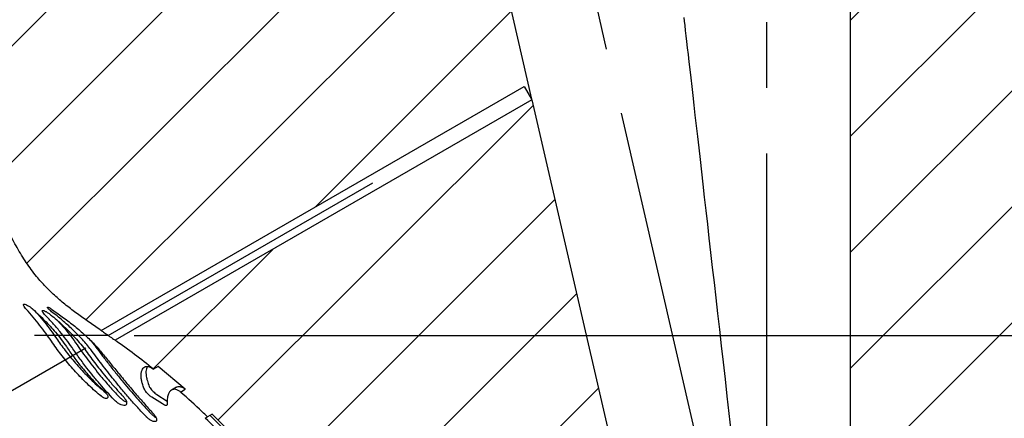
# Model space of a CAD drawing. Header units: millimetres. Extents: x 8 to 862, y 8 to 585.
# Tile 54 of 84: x 373 to 411, y 359 to 374. Entities that reach past the tile are written whole.
import ezdxf

# ---------------------------------------------------------------- set-up
doc = ezdxf.new("R2010")
doc.units = ezdxf.units.MM
doc.linetypes.add('CENTERX2', pattern=[20.32, 12.7, -2.54, 2.54, -2.54])
for name, color, linetype in [('CENTERLINE', 4, 'CENTERX2'), ('DIMENSIONS', 2, 'Continuous'), ('HATCH', 3, 'Continuous')]:
    doc.layers.add(name, color=color, linetype=linetype)
doc.layers.add('OUTLINE', color=7, linetype='Continuous', lineweight=25)
doc.styles.add('SLDTEXTSTYLE0', font='TXT', dxfattribs={"width": 0.75})
doc.dimstyles.new('SLDDIMSTYLE10', dxfattribs={"dimtxt": 3.5, "dimasz": 2, "dimexe": 0, "dimexo": 0.0625, "dimgap": 0.875, "dimtad": 1, "dimdec": 4, "dimzin": 12, "dimdsep": 46, "dimtxsty": 'SLDTEXTSTYLE0', "dimsah": 1, "dimcen": 0.09, "dimadec": 0, "dimazin": 3, "dimtfac": 1, "dimtdec": 0, "dimtofl": 0, "dimtmove": 0, "dimatfit": 3, "dimfxl": 0, "dimfrac": 2, "dimtolj": 1, "dimtzin": 12, "dimarcsym": 0})
doc.dimstyles.new('SLDDIMSTYLE3', dxfattribs={"dimtxt": 3.5, "dimasz": 2, "dimexe": 0, "dimexo": 0.0625, "dimgap": 0.875, "dimtad": 1, "dimrnd": 1e-09, "dimzin": 12, "dimdsep": 46, "dimtxsty": 'SLDTEXTSTYLE0', "dimsah": 1, "dimcen": 0.09, "dimadec": 0, "dimazin": 3, "dimtol": 1, "dimtp": 0.05, "dimtm": 0.05, "dimtfac": 1, "dimtofl": 0, "dimtmove": 0, "dimatfit": 3, "dimfxl": 0, "dimfrac": 2, "dimtolj": 1, "dimarcsym": 0})
doc.dimstyles.new('SLDDIMSTYLE6', dxfattribs={"dimtxt": 3.5, "dimasz": 2, "dimexe": 0, "dimexo": 0.0625, "dimgap": 0.875, "dimtad": 0, "dimtih": 1, "dimtoh": 1, "dimrnd": 1e-09, "dimzin": 12, "dimdsep": 46, "dimtxsty": 'SLDTEXTSTYLE0', "dimsah": 1, "dimcen": 0.09, "dimadec": 0, "dimazin": 3, "dimtfac": 1, "dimtofl": 0, "dimtmove": 0, "dimatfit": 3, "dimfxl": 0, "dimfrac": 2, "dimtolj": 1, "dimtzin": 12, "dimarcsym": 0})

# ---------------------------------------------------------------- blocks, each defined once
blk = doc.blocks.new('_D_8')
at = {"layer": 'DIMENSIONS'}
for p, q in [((455.101, 384.833), (455.101, 361.832)), ((377.758, 361.832), (456.101, 361.832))]:
    blk.add_line(p, q, dxfattribs=at)
blk.add_solid([(455.101, 361.832), (455.601, 363.832), (454.601, 363.832)], dxfattribs=at)
at = {"layer": 'DIMENSIONS', "insert": (456.101, 363.566), "char_height": 3.5, "attachment_point": 1, "style": 'SLDTEXTSTYLE0'}
blk.add_mtext('68', dxfattribs=at)
blk = doc.blocks.new('_D_9')
at = {"layer": 'DIMENSIONS'}
for p, q in [((455.101, 361.832), (455.101, 339.833)), ((390.728, 339.833), (456.101, 339.833))]:
    blk.add_line(p, q, dxfattribs=at)
blk.add_solid([(455.101, 339.833), (455.601, 341.833), (454.601, 341.833)], dxfattribs=at)
at = {"layer": 'DIMENSIONS', "insert": (456.101, 341.567), "char_height": 3.5, "attachment_point": 1, "style": 'SLDTEXTSTYLE0'}
blk.add_mtext('90', dxfattribs=at)
blk = doc.blocks.new('_D_16')
at = {"layer": 'DIMENSIONS'}
for p, q in [((372.916, 361.832), (360.026, 361.832)), ((375.892, 361.332), (362.268, 353.467))]:
    blk.add_line(p, q, dxfattribs=at)
for start, end in [(149.9572, 180), (180, 209.9995)]:
    blk.add_arc((376.758, 361.832), 14.732, start, end, dxfattribs=at)
for points in [[(362.026, 361.832), (361.662, 359.803), (362.66, 359.871)], [(364, 354.467), (363.568, 356.482), (362.67, 356.042)]]:
    blk.add_solid(points, dxfattribs=at)
at = {"layer": 'DIMENSIONS', "insert": (357.311, 363.959), "char_height": 3.5, "attachment_point": 1, "rotation": 73.3935, "style": 'SLDTEXTSTYLE0'}
blk.add_mtext('30°', dxfattribs=at)
blk = doc.blocks.new('_D_30')
at = {"layer": 'DIMENSIONS'}
for p, q in [((435.589, 429.833), (473.701, 429.833)), ((471.701, 429.833), (471.701, 203.537)), ((389.228, 203.537), (473.701, 203.537))]:
    blk.add_line(p, q, dxfattribs=at)
for points in [[(471.701, 429.833), (471.201, 427.833), (472.201, 427.833)], [(471.701, 203.537), (472.201, 205.537), (471.201, 205.537)]]:
    blk.add_solid(points, dxfattribs=at)
at = {"layer": 'DIMENSIONS', "attachment_point": 1, "rotation": 90, "style": 'SLDTEXTSTYLE0'}
for s, insert, char_height in [('±0,05', (468.202, 319.189), 2.5), ('226,3', (467.19, 306.261), 3.5)]:
    blk.add_mtext(s, dxfattribs=dict(at, insert=insert, char_height=char_height))

msp = doc.modelspace()

# ---------------------------------------------------------------- hatches: boundary and pattern name
at = {"layer": 'HATCH'}
h = msp.add_hatch(dxfattribs=at)
h.set_pattern_fill('ANSI31', color=256, angle=3e-322, style=0)
edge = h.paths.add_edge_path(flags=0)
edge.add_arc((427.20884, 176.08726), 3, 270, 360)
edge.add_line((430.20884, 176.08726), (430.20884, 204.63342))
edge.add_line((430.20884, 204.63342), (424.35884, 204.63342))
edge.add_line((424.35884, 204.63342), (424.35884, 271.73342))
edge.add_line((424.35884, 271.73342), (411.35884, 271.73342))
edge.add_line((411.35884, 271.73342), (409.31591, 275.13342))
edge.add_line((409.31591, 275.13342), (411.35884, 278.53342))
edge.add_line((411.35884, 278.53342), (424.35884, 278.53342))
edge.add_line((424.35884, 278.53342), (424.35884, 284.73342))
edge.add_line((424.35884, 284.73342), (430.20884, 284.73342))
edge.add_line((430.20884, 284.73342), (430.20884, 333.84078))
edge.add_arc((427.20884, 333.84078), 3, 0, 45)
edge.add_line((429.33016, 335.9621), (419.15884, 346.13342))
edge.add_line((419.15884, 346.13342), (419.15884, 410.83342))
edge.add_line((419.15884, 410.83342), (419.15884, 429.83342))
edge.add_line((419.15884, 429.83342), (405.45884, 429.83342))
edge.add_line((405.45884, 429.83342), (405.45884, 173.08726))
edge.add_line((405.45884, 173.08726), (427.20884, 173.08726))
h = msp.add_hatch(dxfattribs=at)
h.set_pattern_fill('ANSI31', color=256, angle=3e-322, style=0)
edge = h.paths.add_edge_path(flags=0)
edge.add_line((389.62634, 386.15392), (372.99584, 384.53493))
edge.add_arc((327.94056, 380.14876), 45.26828, 0, 5.56027, ccw=False)
edge.add_arc((348.20884, 380.14876), 25, 349.611142, 360, ccw=False)
edge.add_arc((408.20884, 369.14876), 36, 169.611142, 180)
edge.add_spline(control_points=[(372.20884, 369.14876), (372.20884, 368.3704), (372.43718, 366.8736), (373.19323, 365.18775), (373.94866, 364.13748), (374.7845, 363.2215), (375.40525, 362.72666), (376.08616, 362.28844), (376.28798, 362.15509), (376.48523, 362.02146)], knot_values=[0, 0, 0, 0, 0.037975, 0.07595, 0.10073333, 0.113925, 0.1519, 0.1519, 0.16846615, 0.16846615, 0.16846615, 0.16846615], weights=[1, 1, 1, 1, 1, 1, 1, 1, 1, 1], degree=3, periodic=0)
edge.add_line((376.48523, 362.02146), (392.84476, 371.46664))
edge.add_line((392.84476, 371.46664), (393.13205, 370.96904))
edge.add_line((393.13205, 370.96904), (389.62634, 386.15392))
h = msp.add_hatch(dxfattribs=at)
h.set_pattern_fill('ANSI31', color=256, angle=3e-322, style=0)
edge = h.paths.add_edge_path(flags=0)
edge.add_line((387.57851, 348.39149), (387.7528, 348.49341))
edge.add_spline(control_points=[(387.7528, 348.49341), (388.01369, 347.86244), (388.25359, 347.2224), (388.47184, 346.57545)], knot_values=[0.01181358, 0.01181358, 0.01181358, 0.01181358, 0.01387009, 0.01387009, 0.01387009, 0.01387009], weights=[1, 1, 1, 1], degree=3, periodic=0)
edge.add_line((388.47184, 346.57545), (388.29552, 346.47235))
edge.add_spline(control_points=[(388.29552, 346.47235), (388.32387, 346.38792), (388.37432, 346.2355), (388.42359, 346.0826), (388.44528, 346.01447)], knot_values=[0.72043827, 0.72043827, 0.72043827, 0.72043827, 0.72793333, 0.73394423, 0.73394423, 0.73394423, 0.73394423], weights=[1, 1, 1, 1, 1], degree=3, periodic=0)
edge.add_line((388.44528, 346.01447), (388.6222, 346.11792))
edge.add_spline(control_points=[(388.6222, 346.11792), (388.73206, 345.77458), (388.8359, 345.42925), (388.93362, 345.08226)], knot_values=[0.00008492, 0.00008492, 0.00008492, 0.00008492, 0.00116529, 0.00116529, 0.00116529, 0.00116529], weights=[1, 1, 1, 1], degree=3, periodic=0)
edge.add_line((388.93362, 345.08226), (388.75518, 344.97792))
edge.add_spline(control_points=[(388.75518, 344.97792), (388.80646, 344.79465), (388.87492, 344.54088), (388.94006, 344.28636), (388.95777, 344.21609)], knot_values=[0.76424046, 0.76424046, 0.76424046, 0.76424046, 0.78022222, 0.78631122, 0.78631122, 0.78631122, 0.78631122], weights=[1, 1, 1, 1, 1], degree=3, periodic=0)
edge.add_line((388.95777, 344.21609), (389.13748, 344.32117))
edge.add_spline(control_points=[(389.13748, 344.32117), (389.2044, 344.05785), (389.26782, 343.79362), (389.32772, 343.52862)], knot_values=[0.00195312, 0.00195312, 0.00195312, 0.00195312, 0.00276813, 0.00276813, 0.00276813, 0.00276813], weights=[1, 1, 1, 1], degree=3, periodic=0)
edge.add_line((389.32772, 343.52862), (389.14655, 343.42268))
edge.add_spline(control_points=[(389.14655, 343.42268), (389.25634, 342.93221), (389.35379, 342.44001), (389.51343, 341.51544), (389.60451, 340.91016), (389.67716, 340.30467), (389.69642, 340.13174)], knot_values=[0.80916932, 0.80916932, 0.80916932, 0.80916932, 0.85146667, 0.85146667, 0.8886, 0.90344337, 0.90344337, 0.90344337, 0.90344337], weights=[1, 1, 1, 1, 1, 1, 1], degree=3, periodic=0)
edge.add_line((389.69642, 340.13174), (398.95884, 341.07086))
edge.add_line((398.95884, 341.07086), (398.95884, 345.73044))
edge.add_line((398.95884, 345.73044), (393.13819, 370.94245))
edge.add_line((393.13819, 370.94245), (377.03037, 361.64337))
edge.add_spline(control_points=[(377.03037, 361.64337), (377.3089, 361.44563), (377.8146, 361.07328), (378.2936, 360.69787), (378.51203, 360.52182)], knot_values=[0.18405615, 0.18405615, 0.18405615, 0.18405615, 0.2084625, 0.2298468, 0.2298468, 0.2298468, 0.2298468], weights=[1, 1, 1, 1, 1], degree=3, periodic=0)
edge.add_line((378.51203, 360.52182), (378.69665, 360.62977))
edge.add_spline(control_points=[(378.69665, 360.62977), (379.05108, 360.34264), (379.39917, 360.04749), (379.74054, 359.74495)], knot_values=[0.00017341, 0.00017341, 0.00017341, 0.00017341, 0.00154169, 0.00154169, 0.00154169, 0.00154169], weights=[1, 1, 1, 1], degree=3, periodic=0)
edge.add_line((379.74054, 359.74495), (379.55881, 359.63868))
edge.add_spline(control_points=[(379.55881, 359.63868), (379.917, 359.32258), (380.26157, 359.00383), (380.59397, 358.68212)], knot_values=[0.26534504, 0.26534504, 0.26534504, 0.26534504, 0.30317597, 0.30317597, 0.30317597, 0.30317597], weights=[1, 1, 1, 1], degree=3, periodic=0)
edge.add_line((380.59397, 358.68212), (380.77319, 358.78692))
edge.add_spline(control_points=[(380.77319, 358.78692), (383.27308, 356.35841), (385.38177, 353.45662), (386.9218, 350.33005)], knot_values=[0.00007158, 0.00007158, 0.00007158, 0.00007158, 0.01052736, 0.01052736, 0.01052736, 0.01052736], weights=[1, 1, 1, 1], degree=3, periodic=0)
edge.add_line((386.9218, 350.33005), (386.74871, 350.22884))
edge.add_spline(control_points=[(386.74871, 350.22884), (387.04296, 349.63074), (387.32036, 349.01744), (387.57851, 348.39149)], knot_values=[0.60521987, 0.60521987, 0.60521987, 0.60521987, 0.66272875, 0.66272875, 0.66272875, 0.66272875], weights=[1, 1, 1, 1], degree=3, periodic=0)

# ---------------------------------------------------------------- linework, layer by layer
at = {"layer": 'CENTERLINE'}
for p, q in [((382.87763, 429.83342), (402.20884, 346.10073)), ((402.20884, 429.83342), (402.20884, 170.07391)), ((376.7576, 361.8323), (386.98699, 367.73812)), ((376.7576, 361.8323), (373.91584, 361.8323))]:
    msp.add_line(p, q, dxfattribs=at)
at = {"layer": 'OUTLINE'}
for p, q in [((405.45884, 173.08726), (405.45884, 429.83342)), ((389.62634, 386.15392), (393.13205, 370.96904)), ((376.48523, 362.02146), (392.84476, 371.46664)), ((392.84476, 371.46664), (393.13205, 370.96904)), ((393.13803, 370.94313), (377.03037, 361.64337)), ((393.13803, 370.94313), (393.13502, 370.96389)), ((393.13819, 370.94245), (398.95884, 345.73044)), ((378.69665, 360.62978), (378.51203, 360.52182)), ((379.74054, 359.74495), (378.69665, 360.62978)), ((379.39539, 359.82549), (379.21107, 359.71771)), ((378.85498, 359.17857), (378.44735, 359.43904)), ((378.63636, 359.54956), (379.0436, 359.28887)), ((379.55881, 359.63869), (379.74054, 359.74495)), ((380.77319, 358.78691), (380.59397, 358.68212))]:
    msp.add_line(p, q, dxfattribs=at)
at = {"layer": 'OUTLINE', "flags": 128}
msp.add_lwpolyline([(399.01419, 374.13979), (399.03107, 373.99162), (399.05017, 373.82401), (399.07147, 373.63707), (399.09496, 373.43093), (399.12061, 373.20575), (399.14842, 372.96166), (399.17836, 372.69886), (399.21042, 372.41751), (399.24457, 372.11781), (399.28078, 371.79998), (399.31903, 371.46424), (399.3593, 371.11081), (399.40155, 370.73995), (399.44577, 370.3519), (399.4919, 369.94697), (399.53994, 369.5254), (399.58983, 369.0875), (399.64154, 368.63358), (399.69505, 368.16395), (399.75031, 367.67893), (399.80729, 367.17888), (399.86593, 366.66414), (399.92622, 366.13506), (399.98809, 365.592), (400.05151, 365.03537), (400.11643, 364.46554), (400.18282, 363.8829), (400.25061, 363.28787), (400.31977, 362.68085), (400.39025, 362.06228), (400.462, 361.43258), (400.53496, 360.79219), (400.60909, 360.14156), (400.68434, 359.48114), (400.76064, 358.8114), (400.83796, 358.13279)], dxfattribs=at)
at = {"layer": 'OUTLINE'}
for points, knots in [([(376.48523, 362.02146), (376.47233, 362.03018), (376.3113, 362.13907), (376.00215, 362.34941), (375.56433, 362.66184), (375.13741, 362.98935), (374.7279, 363.33664), (374.34162, 363.70781), (373.95657, 364.14322), (373.58391, 364.64902), (373.22833, 365.22302), (372.9221, 365.82492), (372.66595, 366.45357), (372.464, 367.10642), (372.31863, 367.77912), (372.22632, 368.46179), (372.21466, 368.92005), (372.20884, 369.14876)], [0, 0, 0, 0, 0.005363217, 0.066947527, 0.128771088, 0.190578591, 0.252202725, 0.313603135, 0.374905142, 0.452153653, 0.529677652, 0.607201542, 0.684450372, 0.763191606, 0.842224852, 0.921258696, 1, 1, 1, 1]), ([(373.59228, 362.84226), (373.57192, 362.86637), (373.53117, 362.91461), (373.49505, 362.97626), (373.48291, 363.02076), (373.4967, 363.04434), (373.53624, 363.04467), (373.60109, 363.01978), (373.68726, 362.96937), (373.77492, 362.90606), (373.82821, 362.8597), (373.84904, 362.84158)], [0, 0, 0, 0, 0.10583788, 0.21176975, 0.3161745, 0.42261419, 0.53476346, 0.65481555, 0.78271443, 0.9150642, 1, 1, 1, 1]), ([(374.56542, 361.6046), (374.49286, 361.70917), (374.34773, 361.91831), (374.1103, 362.22923), (373.8601, 362.53799), (373.68156, 362.74083), (373.59228, 362.84226)], [0, 0, 0, 0, 0.24889573, 0.49779216, 0.74889564, 1, 1, 1, 1]), ([(373.84904, 362.84158), (373.92639, 362.77079), (374.08107, 362.62921), (374.30512, 362.4095), (374.52087, 362.18453), (374.73832, 361.93941), (374.95285, 361.67551), (375.0809, 361.48966), (375.14532, 361.39617)], [0, 0, 0, 0, 0.15306056, 0.30610712, 0.46315547, 0.62018682, 0.80894341, 1, 1, 1, 1]), ([(374.57057, 362.74962), (374.54845, 362.76738), (374.50414, 362.80295), (374.45101, 362.8529), (374.41894, 362.89171), (374.40921, 362.91536), (374.41937, 362.92371), (374.44832, 362.91657), (374.49551, 362.89318), (374.55096, 362.85915), (374.59022, 362.83195), (374.60624, 362.82085)], [0, 0, 0, 0, 0.1213886, 0.24312501, 0.35566132, 0.4599727, 0.56363081, 0.67198929, 0.78831923, 0.9136301, 1, 1, 1, 1]), ([(374.60624, 362.82085), (374.67754, 362.77079), (374.82013, 362.67068), (375.03785, 362.51494), (375.25414, 362.35172), (375.46664, 362.18411), (375.67096, 362.01399), (375.86789, 361.84028), (376.0557, 361.66252), (376.24667, 361.46828), (376.35977, 361.33609), (376.42202, 361.26334)], [0, 0, 0, 0, 0.10633393, 0.21266078, 0.32185211, 0.43103285, 0.53749779, 0.6439492, 0.75439172, 0.86482044, 1, 1, 1, 1]), ([(373.99341, 362.70793), (374.01027, 362.68869), (374.11528, 362.56888), (374.29651, 362.34358), (374.53648, 362.03256), (374.68353, 361.82196), (374.75705, 361.71666)], [0, 0, 0, 0, 0.05960961, 0.37127792, 0.68564276, 1, 1, 1, 1]), ([(374.32681, 362.60997), (374.30457, 362.63403), (374.26005, 362.68218), (374.22042, 362.74138), (374.20736, 362.78167), (374.22255, 362.79972), (374.2651, 362.79441), (374.33446, 362.76446), (374.42689, 362.70992), (374.52039, 362.64445), (374.57734, 362.59787), (374.5991, 362.58007)], [0, 0, 0, 0, 0.10762439, 0.21538348, 0.32050711, 0.4262014, 0.53682568, 0.65549493, 0.78314741, 0.91713008, 1, 1, 1, 1]), ([(375.36302, 361.35754), (375.28824, 361.46327), (375.1387, 361.67472), (374.88769, 361.98966), (374.61925, 362.30252), (374.42429, 362.50748), (374.32681, 362.60997)], [0, 0, 0, 0, 0.24832453, 0.49665268, 0.74832351, 1, 1, 1, 1]), ([(376.08506, 361.282), (376.03581, 361.34607), (375.9373, 361.47421), (375.76566, 361.6708), (375.57771, 361.8694), (375.38195, 362.06068), (375.1846, 362.24163), (374.98727, 362.41306), (374.78258, 362.58294), (374.64124, 362.69406), (374.57057, 362.74962)], [0, 0, 0, 0, 0.12955821, 0.25912833, 0.39292547, 0.52673707, 0.64389886, 0.76106668, 0.88052971, 1, 1, 1, 1]), ([(374.5991, 362.58007), (374.6762, 362.5141), (374.8304, 362.38217), (375.0537, 362.17745), (375.2689, 361.96798), (375.48691, 361.73912), (375.70314, 361.4922), (375.83307, 361.31839), (375.89843, 361.23094)], [0, 0, 0, 0, 0.15247206, 0.30493381, 0.46136269, 0.61777896, 0.80770423, 1, 1, 1, 1]), ([(374.83701, 362.37376), (374.91514, 362.28494), (375.08488, 362.09195), (375.32508, 361.78982), (375.4774, 361.57591), (375.55355, 361.46896)], [0, 0, 0, 0, 0.29891488, 0.64945969, 1, 1, 1, 1]), ([(374.75705, 361.71666), (374.81081, 361.63915), (374.91832, 361.48413), (375.09632, 361.24451), (375.28694, 361.00194), (375.48876, 360.7606), (375.69841, 360.52523), (375.91629, 360.29528), (376.14357, 360.07084), (376.39335, 359.83836), (376.5691, 359.69031), (376.6646, 359.60987)], [0, 0, 0, 0, 0.10709482, 0.21419094, 0.32444469, 0.43469852, 0.54178527, 0.64887618, 0.7589497, 0.86902898, 1, 1, 1, 1]), ([(376.48523, 362.02146), (376.48667, 362.02046), (376.49001, 362.01814), (376.52035, 361.99707), (376.57438, 361.95955), (376.64956, 361.90732), (376.74119, 361.84368), (376.84, 361.77511), (376.93093, 361.71211), (376.99715, 361.66632), (377.02702, 361.64568), (377.02953, 361.64395), (377.03037, 361.64337)], [0, 0, 0, 0, 0.07005824, 0.16256681, 0.25899855, 0.36351452, 0.47784431, 0.60007395, 0.72399469, 0.84134585, 0.94719363, 1, 1, 1, 1]), ([(376.49419, 359.47342), (376.4137, 359.54084), (376.25274, 359.67568), (376.01368, 359.89375), (375.77805, 360.12287), (375.54984, 360.36059), (375.33261, 360.60254), (375.12501, 360.84903), (374.92716, 361.0999), (374.73802, 361.35426), (374.62323, 361.52076), (374.56542, 361.6046)], [0, 0, 0, 0, 0.10907628, 0.21814619, 0.33022439, 0.44229891, 0.55145096, 0.6606008, 0.77318977, 0.88577697, 1, 1, 1, 1]), ([(375.14532, 361.39617), (375.18926, 361.3305), (375.27715, 361.19918), (375.42433, 360.99374), (375.583, 360.78383), (375.75211, 360.5728), (375.92886, 360.36487), (376.11362, 360.15967), (376.30746, 359.95717), (376.4781, 359.78891), (376.58375, 359.69049), (376.6208, 359.65597)], [0, 0, 0, 0, 0.11533581, 0.23067007, 0.34938663, 0.46810608, 0.5834367, 0.69877138, 0.81735978, 0.93595162, 1, 1, 1, 1]), ([(376.98461, 359.34155), (376.89211, 359.43987), (376.7071, 359.63651), (376.43965, 359.94192), (376.18119, 360.25286), (375.91035, 360.59712), (375.63238, 360.97052), (375.45317, 361.228), (375.36302, 361.35754)], [0, 0, 0, 0, 0.14851298, 0.29702133, 0.44986605, 0.60270991, 0.80012354, 1, 1, 1, 1]), ([(375.55355, 361.46896), (375.62037, 361.37313), (375.75402, 361.18149), (375.97461, 360.87999), (376.21077, 360.57099), (376.48808, 360.22666), (376.80829, 359.85093), (377.05501, 359.58772), (377.17913, 359.4553)], [0, 0, 0, 0, 0.14865388, 0.29730527, 0.45028542, 0.60326322, 0.80040488, 1, 1, 1, 1]), ([(376.07257, 361.64299), (376.09565, 361.61636), (376.16845, 361.53238), (376.23137, 361.44937), (376.27434, 361.39268)], [0, 0, 0, 0, 0.3170525, 1, 1, 1, 1]), ([(376.27434, 361.39268), (376.35328, 361.28697), (376.51118, 361.07556), (376.76926, 360.73641), (377.04398, 360.38429), (377.32022, 360.04163), (377.59166, 359.71679), (377.85708, 359.41027), (378.13257, 359.10321), (378.32375, 358.90079), (378.41933, 358.79959)], [0, 0, 0, 0, 0.133041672, 0.266083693, 0.402979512, 0.539874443, 0.6537061, 0.767539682, 0.883768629, 1, 1, 1, 1]), ([(378.51203, 360.52182), (378.26947, 360.71429), (377.78412, 361.09943), (377.2817, 361.462), (377.03037, 361.64337)], [0, 0, 0, 0, 0.4997684, 1, 1, 1, 1]), ([(375.89843, 361.23094), (375.95934, 361.14664), (376.08117, 360.97804), (376.28243, 360.71096), (376.49771, 360.43579), (376.74098, 360.13858), (377.01154, 359.82312), (377.21292, 359.60545), (377.31413, 359.49607)], [0, 0, 0, 0, 0.1544257, 0.30885034, 0.46778061, 0.62670997, 0.81241238, 1, 1, 1, 1]), ([(378.22688, 358.68705), (378.11771, 358.80293), (377.89938, 359.03471), (377.58141, 359.39283), (377.2722, 359.75584), (376.99068, 360.10041), (376.73796, 360.42014), (376.51027, 360.71547), (376.29128, 361.00512), (376.1538, 361.18971), (376.08506, 361.282)], [0, 0, 0, 0, 0.13294072, 0.265878, 0.40268298, 0.5394881, 0.65341977, 0.76735023, 0.8836745, 1, 1, 1, 1]), ([(376.42202, 361.26334), (376.52333, 361.13971), (376.72596, 360.89245), (377.05125, 360.4938), (377.39355, 360.07884), (377.75115, 359.65421), (378.11931, 359.22808), (378.37292, 358.94705), (378.50017, 358.80605)], [0, 0, 0, 0, 0.16484728, 0.32969492, 0.49932595, 0.66895747, 0.83389623, 1, 1, 1, 1]), ([(378.15873, 359.74403), (378.13731, 359.80128), (378.09447, 359.9158), (378.05445, 360.06535), (378.03191, 360.19781), (378.02701, 360.32583), (378.04681, 360.441), (378.08877, 360.53419), (378.1413, 360.59442), (378.20408, 360.62724), (378.27269, 360.63598), (378.34746, 360.62093), (378.42732, 360.58485), (378.48379, 360.54283), (378.51203, 360.52182)], [0, 0, 0, 0, 0.063017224, 0.126046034, 0.191308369, 0.256586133, 0.346308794, 0.436071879, 0.528100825, 0.620153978, 0.714665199, 0.809180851, 0.904588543, 1, 1, 1, 1]), ([(378.27461, 360.63181), (378.26476, 360.61287), (378.24417, 360.57323), (378.22276, 360.48825), (378.21512, 360.38202), (378.22842, 360.24569), (378.26607, 360.07548), (378.32034, 359.92853), (378.34767, 359.85451)], [0, 0, 0, 0, 0.14357555, 0.30040785, 0.46048112, 0.62051156, 0.80885878, 1, 1, 1, 1]), ([(378.34767, 359.85451), (378.35673, 359.83582), (378.37485, 359.79843), (378.42776, 359.72987), (378.49358, 359.6607), (378.56633, 359.59717), (378.61368, 359.56498), (378.63636, 359.54956)], [0, 0, 0, 0, 0.19751724, 0.39498751, 0.5945509, 0.80582765, 1, 1, 1, 1]), ([(379.39549, 359.82532), (379.39567, 359.82548), (379.41519, 359.84205), (379.46087, 359.85107), (379.54206, 359.85399), (379.64121, 359.82124), (379.70743, 359.77038), (379.74054, 359.74495)], [0, 0, 0, 0, 0.00185395, 0.19905758, 0.39615119, 0.69804271, 1, 1, 1, 1]), ([(376.6208, 359.65597), (376.63916, 359.63773), (376.67594, 359.60121), (376.71786, 359.54093), (376.74283, 359.48581), (376.74936, 359.43972), (376.7373, 359.40508), (376.70496, 359.38544), (376.65149, 359.38636), (376.58299, 359.41169), (376.52732, 359.4468), (376.49904, 359.46952), (376.49419, 359.47342)], [0, 0, 0, 0, 0.09859113, 0.19741911, 0.29167462, 0.38559852, 0.485896, 0.59739858, 0.7217967, 0.85545745, 0.97518126, 1, 1, 1, 1]), ([(377.31413, 359.49607), (377.34124, 359.46512), (377.39549, 359.40319), (377.45019, 359.30955), (377.47643, 359.22842), (377.47195, 359.16493), (377.4356, 359.12373), (377.3651, 359.11204), (377.28008, 359.13373), (377.20017, 359.17205), (377.13701, 359.21068), (377.07405, 359.25775), (377.02306, 359.30239), (376.99428, 359.3317), (376.98461, 359.34155)], [0, 0, 0, 0, 0.09377242, 0.18768563, 0.27924132, 0.37335265, 0.47567083, 0.58957106, 0.71449212, 0.77954238, 0.844562, 0.90662317, 0.96863317, 1, 1, 1, 1]), ([(377.17913, 359.4553), (377.21346, 359.42254), (377.282, 359.35714), (377.38305, 359.28909), (377.43903, 359.26727), (377.46295, 359.25795)], [0, 0, 0, 0, 0.3649052, 0.72861195, 1, 1, 1, 1]), ([(378.44735, 359.43904), (378.41913, 359.45847), (378.36262, 359.49739), (378.2787, 359.57494), (378.21127, 359.6525), (378.17393, 359.70934), (378.16225, 359.73599), (378.15873, 359.74403)], [0, 0, 0, 0, 0.24000706, 0.48061192, 0.70505042, 0.91106359, 1, 1, 1, 1]), ([(379.55881, 359.63869), (379.52879, 359.66195), (379.46869, 359.70851), (379.37204, 359.7439), (379.28239, 359.74846), (379.20236, 359.71994), (379.13258, 359.65218), (379.07729, 359.5381), (379.03663, 359.3768), (379.04042, 359.23321), (379.04232, 359.16102)], [0, 0, 0, 0, 0.13742231, 0.27512928, 0.39392089, 0.51268197, 0.63402564, 0.75532813, 0.87699924, 1, 1, 1, 1]), ([(380.59397, 358.68212), (380.52745, 358.7462), (380.18908, 359.0722), (379.83959, 359.38632), (379.55881, 359.63869)], [0, 0, 0, 0, 0.19658156, 1, 1, 1, 1]), ([(379.04232, 359.16102), (379.04055, 359.14846), (379.03701, 359.12336), (378.99828, 359.1157), (378.93847, 359.12998), (378.88375, 359.16182), (378.85498, 359.17857)], [0, 0, 0, 0, 0.23560147, 0.47059155, 0.72158572, 1, 1, 1, 1]), ([(378.50017, 358.80605), (378.52305, 358.77912), (378.56885, 358.72522), (378.61433, 358.64525), (378.63555, 358.57699), (378.63044, 358.52498), (378.59803, 358.49351), (378.53685, 358.48868), (378.44925, 358.51674), (378.34573, 358.57862), (378.26885, 358.6438), (378.23197, 358.6818), (378.22688, 358.68705)], [0, 0, 0, 0, 0.09579374, 0.19170371, 0.28565755, 0.38247346, 0.48731368, 0.60299068, 0.72844888, 0.85741117, 0.98031006, 1, 1, 1, 1]), ([(378.41933, 358.79959), (378.44865, 358.7716), (378.50719, 358.71571), (378.57444, 358.6667), (378.60467, 358.65326), (378.60745, 358.65202)], [0, 0, 0, 0, 0.47663505, 0.95183883, 1, 1, 1, 1]), ([(380.51151, 358.6339), (380.53557, 358.64797), (380.5838, 358.67617), (380.59057, 358.68013), (380.59397, 358.68212)], [0, 0, 0, 0, 0.499018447, 1, 1, 1, 1]), ([(385.76364, 351.87331), (385.5838, 352.17862), (385.22402, 352.78941), (384.64492, 353.68157), (384.03791, 354.5548), (383.39662, 355.41153), (382.72212, 356.25117), (382.014, 357.07189), (381.27982, 357.86962), (380.76756, 358.37919), (380.51151, 358.6339)], [0, 0, 0, 0, 0.12377017, 0.24761339, 0.37145616, 0.49522543, 0.62138173, 0.74761403, 0.87384469, 1, 1, 1, 1]), ([(380.69185, 358.73936), (380.94271, 358.48911), (381.44456, 357.98849), (382.16457, 357.20565), (382.85965, 356.40079), (383.53089, 355.56748), (384.17748, 354.70642), (384.79699, 353.81726), (385.3877, 352.90853), (385.75438, 352.28616), (385.93767, 351.97507)], [0, 0, 0, 0, 0.12378667, 0.24764408, 0.37150208, 0.49528939, 0.62142891, 0.74764411, 0.87386005, 1, 1, 1, 1]), ([(386.9218, 350.33005), (386.72656, 350.7145), (386.3359, 351.48373), (385.68889, 352.60516), (384.99889, 353.70034), (384.25534, 354.77526), (383.45895, 355.82791), (382.60842, 356.85448), (381.71719, 357.84634), (381.08776, 358.47349), (380.77319, 358.78691)], [0, 0, 0, 0, 0.12310472, 0.24631908, 0.36953309, 0.49263796, 0.6194193, 0.74631999, 0.87321998, 1, 1, 1, 1])]:
    msp.add_open_spline(points, degree=3, knots=knots, dxfattribs=at)

# ---------------------------------------------------------------- dimensions: what is measured, and where the dimension line sits
at = {"layer": 'DIMENSIONS'}
for feature_location, offset, picture, middle in [((376.7576, 361.8323), (79.3437, 0), '_D_8', (458.68741, 361.8323)), ((389.72815, 339.83342), (66.37315, 0), '_D_9', (458.68741, 339.83342))]:
    dim = msp.add_ordinate_dim(feature_location=feature_location, offset=offset, dtype=0, origin=(435.20884, 429.83342), dimstyle='SLDDIMSTYLE6', dxfattribs=at)
    dim.commit()
    dim.dimension.update_dxf_attribs({"geometry": picture, "text_midpoint": middle})
dim = msp.add_linear_dim(base=(471.70139, 203.53726), p1=(434.58919, 429.83342), p2=(388.22766, 203.53726), angle=90, dimstyle='SLDDIMSTYLE3', dxfattribs=at)
dim.commit()
dim.dimension.update_dxf_attribs({"geometry": '_D_30', "text_midpoint": (471.70139, 316.68534), "dimtype": 160})
dim = msp.add_angular_dim_2l(base=(362.52795, 358.01954), line1=((376.7576, 361.8323), (373.91584, 361.8323)), line2=((386.98699, 367.73812), (376.7576, 361.8323)), dimstyle='SLDDIMSTYLE10', dxfattribs=at)
dim.commit()
dim.dimension.update_dxf_attribs({"geometry": '_D_16', "text_midpoint": (362.64045, 366.04254), "dimtype": 162})

doc.saveas('drawing.dxf')
